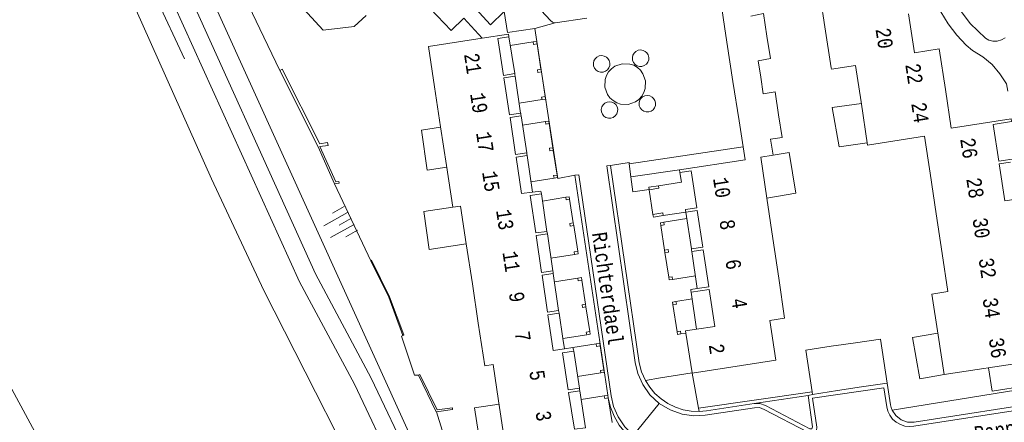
# Model space of a CAD drawing. Header units: metres. Extents: x 196790 to 198335, y 354523 to 356036.
# Tile 37 of 108: x 197366 to 197485, y 354822 to 354871. Entities that reach past the tile are written whole.
import ezdxf

# ---------------------------------------------------------------- set-up
doc = ezdxf.new("R2010")
doc.units = ezdxf.units.M
doc.linetypes.add('DGN Style 2', pattern=[186.027128, 111.616277, -74.410851])
doc.linetypes.add('DGN Style 3', pattern=[260.437979, 186.027128, -74.410851])
for name, color, linetype, lineweight in [('afdak', 252, 'DGN Style 2', 18), ('bij- of bedrijfsgebouw', 252, 'Continuous', 18), ('carport', 252, 'Continuous', 18), ('cultuurscheiding', 252, 'Continuous', 18), ('heg of haag', 252, 'Continuous', 18), ('hoofdgebouw', 252, 'Continuous', 18), ('hoofdgebouw maaiveld', 252, 'Continuous', 18), ('huisnummer BAG', 252, 'Continuous', 18), ('insteek water', 252, 'Continuous', 18), ('kant keiverharding', 252, 'Continuous', 18), ('kant klinkerverharding', 252, 'Continuous', 18), ('kant muur (extern)', 252, 'Continuous', 18), ('kant stolverharding', 252, 'Continuous', 18), ('kant water', 252, 'Continuous', 18), ('molgoot', 252, 'DGN Style 3', 18), ('overbouw', 252, 'Continuous', 18), ('overige afscheidingen', 252, 'Continuous', 18), ('schutting', 252, 'Continuous', 18), ('straatnaam', 252, 'Continuous', 18), ('taludsymbool', 252, 'Continuous', 18), ('tuinhuis', 252, 'DGN Style 2', 18), ('vlakafsluiter grijs', 252, 'DGN Style 2', 18), ('vlakafsluiter groen', 252, 'DGN Style 2', 18)]:
    doc.layers.add(name, color=color, linetype=linetype, lineweight=lineweight)
doc.styles.add('Style-Courier New', font='cour.ttf')

# ---------------------------------------------------------------- blocks, each defined once
blk = doc.blocks.new('TA')
at = {"layer": 'taludsymbool', "linetype": 'Continuous', "lineweight": 0}
for p, q in [((-0.5, 0), (-0.5, -0.5)), ((-0.25, 0), (-0.25, -1)), ((0, 0), (0, -0.5)), ((0.25, 0), (0.25, -1)), ((0.5, 0), (0.5, -0.5))]:
    blk.add_line(p, q, dxfattribs=at)

msp = doc.modelspace()

# ---------------------------------------------------------------- linework, layer by layer
at = {"layer": 'afdak', "flags": 128}
for points in [[(197398.957, 354873.386), (197402.276, 354869.809), (197406.028, 354870.241), (197407.463, 354871.566)], [(197468.101, 354856.194), (197464.688, 354855.693), (197463.877, 354860.431), (197467.39, 354860.931)], [(197416.486, 354858.082), (197414.154, 354857.72), (197414.846, 354852.869), (197417.218, 354853.237)], [(197455.967, 354849.49), (197459.478, 354850.09), (197458.638, 354855.008), (197456.713, 354854.679)], [(197417.95, 354848.391), (197414.446, 354847.886), (197415.085, 354843.288), (197419.595, 354843.961)], [(197477.394, 354828.147), (197474.485, 354827.631), (197473.598, 354832.629), (197476.629, 354833.167)], [(197482.773, 354828.966), (197483.198, 354826.141), (197487.308, 354826.759), (197486.883, 354829.592)], [(197423.564, 354824.548), (197420.599, 354824.1), (197421.291, 354819.512), (197424.257, 354819.96)]]:
    msp.add_lwpolyline(points, dxfattribs=at)
at = {"layer": 'bij- of bedrijfsgebouw'}
for p, q in [((197451.126, 354868.335), (197450.37, 354873.233)), ((197451.858, 354863.587), (197451.126, 354868.335)), ((197452.592, 354858.833), (197451.858, 354863.587)), ((197453.077, 354855.688), (197452.592, 354858.833)), ((197453.317, 354854.134), (197453.077, 354855.688)), ((197463.719, 354831.556), (197460.678, 354831.076)), ((197469.692, 354832.422), (197466.666, 354831.996)), ((197470.501, 354827.108), (197469.692, 354832.422)), ((197460.678, 354831.076), (197461.444, 354826.047)), ((197464.503, 354826.195), (197467.421, 354826.639)), ((197467.421, 354826.639), (197470.501, 354827.108)), ((197461.444, 354826.047), (197461.491, 354825.736)), ((197461.491, 354825.736), (197464.503, 354826.195))]:
    msp.add_line(p, q, dxfattribs=at)
at = {"layer": 'bij- of bedrijfsgebouw', "flags": 128}
for points in [[(197455.966, 354869.082), (197455.552, 354871.806), (197454.031, 354871.505)], [(197455.211, 354864.105), (197454.893, 354866.095), (197456.379, 354866.357), (197455.966, 354869.082)], [(197457.367, 354859.57), (197456.945, 354862.334), (197455.528, 354862.114), (197455.211, 354864.105)], [(197457.367, 354859.57), (197457.789, 354856.805), (197456.404, 354856.618), (197456.713, 354854.679), (197455.238, 354854.452)], [(197466.666, 354831.996), (197465.221, 354831.793), (197463.719, 354831.556)]]:
    msp.add_lwpolyline(points, dxfattribs=at)
at = {"layer": 'carport'}
for p, q in [((197424.906, 354867.95), (197427.673, 354868.378)), ((197428.149, 354868.131), (197428.62, 354865.082)), ((197428.672, 354864.766), (197428.62, 354865.082)), ((197428.672, 354864.766), (197429.134, 354861.782)), ((197425.98, 354860.966), (197428.762, 354861.397)), ((197426.396, 354858.313), (197429.156, 354858.74)), ((197429.632, 354858.493), (197430.069, 354855.578)), ((197430.12, 354855.262), (197430.069, 354855.578)), ((197430.12, 354855.262), (197430.583, 354852.278)), ((197427.41, 354851.459), (197430.211, 354851.893)), ((197428.806, 354849.131), (197431.618, 354849.589)), ((197432.094, 354849.343), (197432.534, 354846.488)), ((197446.276, 354847.005), (197443.502, 354846.573)), ((197432.586, 354846.172), (197432.534, 354846.488)), ((197432.586, 354846.172), (197433.068, 354843.069)), ((197443.125, 354846.191), (197443.58, 354843.205)), ((197429.831, 354842.24), (197432.695, 354842.684)), ((197443.58, 354843.205), (197443.628, 354842.889)), ((197443.628, 354842.889), (197444.082, 354839.903)), ((197433.087, 354839.814), (197430.253, 354839.375)), ((197447.314, 354840.07), (197444.555, 354839.653)), ((197434.015, 354836.637), (197433.563, 354839.567)), ((197444.962, 354836.984), (197446.913, 354837.287)), ((197434.067, 354836.321), (197434.015, 354836.637)), ((197434.529, 354833.337), (197434.067, 354836.321)), ((197444.585, 354836.601), (197445.085, 354833.319)), ((197431.267, 354832.505), (197434.157, 354832.952)), ((197445.558, 354833.069), (197446.171, 354833.165)), ((197435.314, 354831.859), (197432.498, 354831.42)), ((197435.788, 354831.609), (197436.24, 354828.713)), ((197433.056, 354827.893), (197435.864, 354828.331)), ((197436.291, 354825.563), (197433.489, 354825.106)), ((197436.715, 354825.632), (197436.291, 354825.563)), ((197436.767, 354825.316), (197436.715, 354825.632)), ((197436.737, 354825.311), (197436.767, 354825.316)), ((197436.737, 354825.311), (197437.253, 354822.336))]:
    msp.add_line(p, q, dxfattribs=at)
at = {"layer": 'carport', "flags": 128}
for points in [[(197427.673, 354868.378), (197428.097, 354868.447), (197428.149, 354868.131)], [(197428.762, 354861.397), (197429.186, 354861.466), (197429.134, 354861.782)], [(197429.156, 354858.74), (197429.58, 354858.809), (197429.632, 354858.493)], [(197430.211, 354851.893), (197430.635, 354851.962), (197430.583, 354852.278)], [(197431.618, 354849.589), (197432.043, 354849.659), (197432.094, 354849.343)], [(197443.502, 354846.573), (197443.077, 354846.507), (197443.125, 354846.191)], [(197432.695, 354842.684), (197433.12, 354842.753), (197433.068, 354843.069)], [(197433.087, 354839.814), (197433.511, 354839.883), (197433.563, 354839.567)], [(197444.555, 354839.653), (197444.131, 354839.587), (197444.082, 354839.903)], [(197444.962, 354836.984), (197444.537, 354836.917), (197444.585, 354836.601)], [(197434.157, 354832.952), (197434.581, 354833.021), (197434.529, 354833.337)], [(197445.085, 354833.319), (197445.133, 354833.003), (197445.558, 354833.069)], [(197435.314, 354831.859), (197435.739, 354831.925), (197435.788, 354831.609)], [(197435.864, 354828.331), (197436.289, 354828.397), (197436.24, 354828.713)]]:
    msp.add_lwpolyline(points, dxfattribs=at)
at = {"layer": 'cultuurscheiding', "flags": 128}
msp.add_lwpolyline([(197372.903, 354903.502), (197373.927, 354903.089), (197376.534, 354899.181), (197385.918, 354880.061), (197416.227, 354813.225), (197418.553, 354809.875)], dxfattribs=at)
at = {"layer": 'heg of haag'}
msp.add_line((197394.591, 354869.978), (197397.014, 354864.944), dxfattribs=at)
at = {"layer": 'heg of haag', "flags": 128}
msp.add_lwpolyline([(197412.735, 354881.165), (197422.503, 354870.462), (197424.184, 354872.045)], dxfattribs=at)
at = {"layer": 'hoofdgebouw'}
for p, q in [((197462.233, 354875.069), (197462.99, 354870.197)), ((197473.803, 354867.057), (197473.096, 354871.774)), ((197462.99, 354870.197), (197463.757, 354865.257)), ((197421.512, 354868.831), (197415.014, 354867.822)), ((197415.014, 354867.822), (197415.749, 354862.955)), ((197466.7, 354865.529), (197467.363, 354861.114)), ((197425.467, 354864.411), (197425.447, 354864.542)), ((197425.495, 354864.226), (197425.467, 354864.411)), ((197415.749, 354862.955), (197416.481, 354858.114)), ((197477.562, 354862.641), (197478.275, 354857.939)), ((197426.223, 354859.449), (197426.201, 354859.595)), ((197417.191, 354853.414), (197416.481, 354858.114)), ((197475.028, 354856.963), (197475.7, 354852.522)), ((197426.926, 354854.844), (197426.907, 354854.969)), ((197426.955, 354854.653), (197426.926, 354854.844)), ((197453.317, 354854.134), (197445.395, 354852.897)), ((197455.238, 354854.452), (197455.967, 354849.49)), ((197445.395, 354852.897), (197445.439, 354852.598)), ((197475.7, 354852.522), (197476.449, 354847.572)), ((197428.675, 354850.008), (197428.651, 354850.166)), ((197455.967, 354849.49), (197456.688, 354844.587)), ((197418.907, 354848.529), (197419.595, 354843.961)), ((197446.157, 354847.802), (197446.131, 354847.977)), ((197476.449, 354847.572), (197477.174, 354842.783)), ((197429.378, 354845.31), (197429.355, 354845.465)), ((197429.401, 354845.15), (197429.378, 354845.31)), ((197456.688, 354844.587), (197457.39, 354839.807)), ((197419.595, 354843.961), (197420.324, 354839.125)), ((197446.849, 354843.176), (197446.826, 354843.332)), ((197446.873, 354843.016), (197446.849, 354843.176)), ((197477.174, 354842.783), (197477.87, 354838.182)), ((197430.084, 354840.525), (197430.061, 354840.682)), ((197430.107, 354840.366), (197430.084, 354840.525)), ((197420.324, 354839.125), (197421.044, 354834.35)), ((197446.792, 354838.094), (197446.765, 354838.261)), ((197477.87, 354838.182), (197475.911, 354837.88)), ((197475.911, 354837.88), (197476.668, 354832.914)), ((197430.789, 354835.746), (197430.766, 354835.899)), ((197430.813, 354835.583), (197430.789, 354835.746)), ((197447.461, 354833.631), (197449.649, 354833.966)), ((197432.583, 354830.972), (197432.549, 354831.15)), ((197422.841, 354829.344), (197423.503, 354824.954)), ((197446.91, 354828.327), (197446.904, 354828.358)), ((197433.298, 354826.325), (197433.271, 354826.493)), ((197433.32, 354826.179), (197433.298, 354826.325)), ((197424.226, 354820.163), (197423.503, 354824.954))]:
    msp.add_line(p, q, dxfattribs=at)
at = {"layer": 'hoofdgebouw', "flags": 128}
for points in [[(197424.737, 354869.017), (197424.754, 354869.02), (197424.707, 354869.327), (197421.512, 354868.831)], [(197477.562, 354862.641), (197476.821, 354867.527), (197473.803, 354867.057)], [(197463.757, 354865.257), (197463.785, 354865.078), (197466.7, 354865.529)], [(197475.028, 354856.963), (197468.145, 354855.898), (197467.363, 354861.114)], [(197426.201, 354859.595), (197426.177, 354859.756), (197426.16, 354859.753)], [(197478.275, 354857.939), (197485.5, 354859.063), (197485.549, 354858.747)], [(197418.907, 354848.529), (197417.95, 354848.391), (197417.191, 354853.414)], [(197427.591, 354850.189), (197428.627, 354850.324), (197428.651, 354850.166)], [(197457.39, 354839.807), (197458.103, 354834.955), (197456.302, 354834.685)], [(197446.765, 354838.261), (197446.738, 354838.412), (197447.544, 354838.534)], [(197421.044, 354834.35), (197421.821, 354829.19), (197422.841, 354829.344)], [(197456.302, 354834.685), (197457.037, 354829.875), (197446.91, 354828.327)], [(197486.783, 354834.444), (197487.55, 354829.694), (197477.394, 354828.147), (197476.668, 354832.914)], [(197446.904, 354828.358), (197446.171, 354833.165), (197446.13, 354833.428), (197447.461, 354833.631)], [(197431.459, 354831.256), (197432.498, 354831.42), (197432.549, 354831.15)]]:
    msp.add_lwpolyline(points, dxfattribs=at)
at = {"layer": 'hoofdgebouw maaiveld', "flags": 128}
for points in [[(197425.447, 354864.542), (197424.092, 354864.336), (197423.409, 354868.815), (197424.737, 354869.017)], [(197426.16, 354859.753), (197424.832, 354859.551), (197424.15, 354864.021), (197425.495, 354864.226)], [(197426.907, 354854.969), (197425.562, 354854.764), (197424.879, 354859.244), (197426.223, 354859.449)], [(197486.163, 354854.27), (197484.021, 354853.944), (197483.342, 354858.403), (197485.549, 354858.747)], [(197427.591, 354850.189), (197426.283, 354850.026), (197425.61, 354854.448), (197426.955, 354854.653)], [(197445.439, 354852.598), (197446.782, 354852.799), (197447.464, 354848.321), (197446.11, 354848.118), (197446.131, 354847.977)], [(197486.102, 354849.361), (197484.75, 354849.155), (197484.069, 354853.628), (197485.422, 354853.834)], [(197429.355, 354845.465), (197428.004, 354845.266), (197427.335, 354849.803), (197428.675, 354850.008)], [(197446.826, 354843.332), (197448.192, 354843.536), (197447.512, 354848.005), (197446.157, 354847.802)], [(197430.061, 354840.682), (197428.709, 354840.482), (197428.05, 354844.951), (197429.401, 354845.15)], [(197447.544, 354838.534), (197448.922, 354838.742), (197448.239, 354843.221), (197446.873, 354843.016)], [(197430.766, 354835.899), (197429.415, 354835.699), (197428.756, 354840.166), (197430.107, 354840.366)], [(197449.649, 354833.966), (197448.97, 354838.426), (197446.792, 354838.094)], [(197431.459, 354831.256), (197430.111, 354831.037), (197429.47, 354835.385), (197430.813, 354835.583)], [(197433.271, 354826.493), (197431.916, 354826.287), (197431.215, 354830.755), (197432.583, 354830.972)], [(197434.024, 354821.714), (197432.665, 354821.514), (197431.965, 354825.98), (197433.32, 354826.179)]]:
    msp.add_lwpolyline(points, dxfattribs=at)
at = {"layer": 'insteek water'}
msp.add_line((197368.476, 354819.225), (197354.292, 354845.39), dxfattribs=at)
at = {"layer": 'kant keiverharding', "flags": 128}
for points in [[(197441.442, 354867.056), (197441.6, 354866.801), (197441.675, 354866.511), (197441.66, 354866.211), (197441.557, 354865.929), (197441.376, 354865.691), (197441.131, 354865.517), (197440.846, 354865.423), (197440.546, 354865.418), (197440.258, 354865.502), (197440.008, 354865.668), (197439.819, 354865.901), (197439.707, 354866.179), (197439.682, 354866.478), (197439.748, 354866.771), (197439.897, 354867.031), (197440.117, 354867.235), (197440.387, 354867.365), (197440.684, 354867.409), (197440.98, 354867.363), (197441.25, 354867.231), (197441.442, 354867.056)], [(197436.728, 354866.371), (197436.886, 354866.116), (197436.961, 354865.826), (197436.946, 354865.526), (197436.843, 354865.244), (197436.662, 354865.006), (197436.417, 354864.832), (197436.132, 354864.738), (197435.832, 354864.733), (197435.544, 354864.817), (197435.294, 354864.983), (197435.105, 354865.216), (197434.993, 354865.494), (197434.968, 354865.793), (197435.034, 354866.086), (197435.183, 354866.346), (197435.403, 354866.55), (197435.673, 354866.68), (197435.97, 354866.724), (197436.266, 354866.678), (197436.536, 354866.546), (197436.728, 354866.371)], [(197436.356, 354862.908), (197436.39, 354863.84), (197436.551, 354864.316), (197436.81, 354864.758), (197437.154, 354865.138), (197437.56, 354865.434), (197438.439, 354865.745), (197439.371, 354865.711), (197439.847, 354865.55), (197440.289, 354865.291), (197440.669, 354864.947), (197440.965, 354864.541), (197441.276, 354863.662), (197441.242, 354862.73), (197441.081, 354862.254), (197440.822, 354861.812), (197440.478, 354861.432), (197440.072, 354861.136), (197439.193, 354860.825), (197438.261, 354860.859), (197437.785, 354861.02), (197437.343, 354861.279), (197436.963, 354861.623), (197436.667, 354862.029), (197436.356, 354862.908)], [(197437.676, 354860.795), (197437.834, 354860.54), (197437.909, 354860.25), (197437.894, 354859.95), (197437.791, 354859.668), (197437.61, 354859.43), (197437.365, 354859.256), (197437.08, 354859.162), (197436.78, 354859.157), (197436.492, 354859.241), (197436.242, 354859.407), (197436.053, 354859.64), (197435.941, 354859.918), (197435.916, 354860.217), (197435.982, 354860.51), (197436.131, 354860.77), (197436.351, 354860.974), (197436.621, 354861.104), (197436.918, 354861.148), (197437.214, 354861.102), (197437.484, 354860.97), (197437.676, 354860.795)], [(197442.253, 354861.543), (197442.411, 354861.288), (197442.486, 354860.998), (197442.471, 354860.698), (197442.368, 354860.416), (197442.187, 354860.178), (197441.942, 354860.004), (197441.657, 354859.91), (197441.357, 354859.905), (197441.069, 354859.989), (197440.819, 354860.155), (197440.63, 354860.388), (197440.518, 354860.666), (197440.493, 354860.965), (197440.559, 354861.258), (197440.708, 354861.518), (197440.928, 354861.722), (197441.198, 354861.852), (197441.495, 354861.896), (197441.791, 354861.85), (197442.061, 354861.718), (197442.253, 354861.543)]]:
    msp.add_lwpolyline(points, dxfattribs=at)
at = {"layer": 'kant klinkerverharding'}
for p, q in [((197427.552, 354873.37), (197429.766, 354870.977)), ((197430.329, 354870.702), (197434.193, 354871.263)), ((197439.312, 354853.634), (197453.077, 354855.688)), ((197439.312, 354853.634), (197439.485, 354852.08)), ((197432.71, 354852.27), (197436.715, 354825.632)), ((197461.491, 354825.736), (197460.938, 354825.614))]:
    msp.add_line(p, q, dxfattribs=at)
at = {"layer": 'kant klinkerverharding', "flags": 128}
for points in [[(197484.778, 354868.892), (197484.348, 354868.62), (197483.842, 354868.469), (197483.313, 354868.464), (197482.823, 354868.598), (197482.414, 354868.836), (197480.561, 354870.591), (197479.28, 354872.328), (197478.33, 354874.266), (197477.749, 354876.309), (197476.394, 354879.062), (197475.226, 354881.9), (197475.134, 354883.098), (197475.228, 354884.31), (197475.507, 354885.493), (197475.958, 354886.607), (197476.912, 354887.774), (197478.011, 354888.848), (197479.242, 354889.803), (197480.582, 354890.615), (197482.007, 354891.268), (197483.488, 354891.75), (197484.994, 354892.056)], [(197485.101, 354862.436), (197484.939, 354863.309), (197484.161, 354864.533), (197483.199, 354865.639), (197482.08, 354866.588), (197480.847, 354867.351), (197480.091, 354867.973), (197478.926, 354869.203), (197477.897, 354870.561), (197477.024, 354872.025), (197476.321, 354873.566), (197476.119, 354874.492), (197475.808, 354875.395), (197475.392, 354876.254), (197474.882, 354877.053)], [(197427.89, 354870.021), (197424.575, 354869.519), (197424.184, 354872.045)], [(197429.766, 354870.977), (197430.014, 354870.772), (197430.329, 354870.702)], [(197432.71, 354852.27), (197430.663, 354851.848), (197427.89, 354870.021)], [(197437.036, 354853.447), (197439.287, 354853.796), (197439.312, 354853.634)], [(197437.036, 354853.447), (197440.488, 354829.556), (197440.802, 354828.46), (197441.28, 354827.426)], [(197439.485, 354852.08), (197439.76, 354850.226), (197441.705, 354850.541)], [(197446.904, 354828.358), (197443.091, 354827.755), (197441.28, 354827.426)], [(197447.761, 354823.674), (197446.81, 354823.711), (197445.845, 354823.88), (197444.895, 354824.188), (197443.988, 354824.63), (197443.153, 354825.196), (197442.413, 354825.867), (197441.785, 354826.619), (197441.28, 354827.426)], [(197470.501, 354827.108), (197470.917, 354824.477), (197470.992, 354824.15), (197471.109, 354823.836)], [(197493.785, 354827.655), (197493.227, 354826.683), (197492.416, 354825.857), (197491.419, 354825.267), (197490.342, 354824.958), (197473.777, 354822.392), (197472.988, 354822.396), (197472.2, 354822.665), (197471.544, 354823.177), (197471.109, 354823.836)], [(197454.402, 354824.634), (197455.125, 354824.628), (197455.809, 354824.396), (197461.16, 354821.565), (197461.4, 354821.58), (197461.495, 354821.801), (197460.938, 354825.614)], [(197436.767, 354825.316), (197437.031, 354824.196), (197437.471, 354823.09), (197438.086, 354822.038), (197438.865, 354821.082), (197439.781, 354820.257), (197440.801, 354819.59), (197441.884, 354819.096), (197442.995, 354818.776)], [(197454.402, 354824.634), (197448.635, 354823.753), (197448.199, 354823.7), (197447.761, 354823.674)]]:
    msp.add_lwpolyline(points, dxfattribs=at)
at = {"layer": 'kant muur (extern)'}
for p, q in [((197428.672, 354864.766), (197428.62, 354865.082)), ((197430.12, 354855.262), (197430.069, 354855.578)), ((197432.586, 354846.172), (197432.534, 354846.488)), ((197443.58, 354843.205), (197443.628, 354842.889)), ((197434.067, 354836.321), (197434.015, 354836.637)), ((197413.789, 354828.058), (197415.965, 354823.64)), ((197436.715, 354825.632), (197436.291, 354825.563)), ((197436.767, 354825.316), (197436.715, 354825.632)), ((197436.737, 354825.311), (197436.767, 354825.316)), ((197415.965, 354823.64), (197415.971, 354823.641))]:
    msp.add_line(p, q, dxfattribs=at)
at = {"layer": 'kant muur (extern)', "flags": 128}
for points in [[(197427.673, 354868.378), (197428.097, 354868.447), (197428.149, 354868.131)], [(197427.673, 354868.378), (197427.724, 354868.062), (197428.149, 354868.131)], [(197403.661, 354851.23), (197404.192, 354851.297), (197404.166, 354851.505), (197403.789, 354851.458), (197401.875, 354855.72), (197402.86, 354855.861), (197402.798, 354856.205), (197401.855, 354856.07), (197397.327, 354865.101), (197397.014, 354864.944)], [(197397.014, 354864.944), (197401.658, 354855.688), (197403.661, 354851.23)], [(197428.62, 354865.082), (197428.196, 354865.013), (197428.247, 354864.697), (197428.672, 354864.766)], [(197429.134, 354861.782), (197428.71, 354861.713), (197428.762, 354861.397)], [(197428.762, 354861.397), (197429.186, 354861.466), (197429.134, 354861.782)], [(197429.156, 354858.74), (197429.58, 354858.809), (197429.632, 354858.493)], [(197429.156, 354858.74), (197429.207, 354858.424), (197429.632, 354858.493)], [(197430.069, 354855.578), (197429.644, 354855.509), (197429.696, 354855.193), (197430.12, 354855.262)], [(197430.583, 354852.278), (197430.159, 354852.209), (197430.211, 354851.893)], [(197430.211, 354851.893), (197430.635, 354851.962), (197430.583, 354852.278)], [(197442.849, 354850.992), (197442.898, 354850.676), (197441.712, 354850.493)], [(197431.618, 354849.589), (197432.043, 354849.659), (197432.094, 354849.343)], [(197431.618, 354849.589), (197431.67, 354849.274), (197432.094, 354849.343)], [(197442.173, 354847.508), (197443.359, 354847.691), (197443.408, 354847.375)], [(197432.534, 354846.488), (197432.11, 354846.419), (197432.161, 354846.103), (197432.586, 354846.172)], [(197443.502, 354846.573), (197443.077, 354846.507), (197443.125, 354846.191)], [(197443.125, 354846.191), (197443.55, 354846.257), (197443.502, 354846.573)], [(197443.628, 354842.889), (197444.053, 354842.955), (197444.005, 354843.271), (197443.58, 354843.205)], [(197433.068, 354843.069), (197432.644, 354843), (197432.695, 354842.684)], [(197432.695, 354842.684), (197433.12, 354842.753), (197433.068, 354843.069)], [(197408.033, 354841.909), (197408.141, 354841.962), (197410.309, 354837.56), (197412.029, 354832.927), (197411.917, 354832.885)], [(197411.917, 354832.885), (197410.199, 354837.512), (197408.033, 354841.909)], [(197433.087, 354839.814), (197433.511, 354839.883), (197433.563, 354839.567)], [(197433.087, 354839.814), (197433.138, 354839.498), (197433.563, 354839.567)], [(197444.082, 354839.903), (197444.507, 354839.969), (197444.555, 354839.653)], [(197444.555, 354839.653), (197444.131, 354839.587), (197444.082, 354839.903)], [(197434.015, 354836.637), (197433.591, 354836.568), (197433.642, 354836.252), (197434.067, 354836.321)], [(197444.962, 354836.984), (197444.537, 354836.917), (197444.585, 354836.601)], [(197444.962, 354836.984), (197445.01, 354836.667), (197444.585, 354836.601)], [(197434.529, 354833.337), (197434.105, 354833.268), (197434.157, 354832.952)], [(197434.157, 354832.952), (197434.581, 354833.021), (197434.529, 354833.337)], [(197445.558, 354833.069), (197445.51, 354833.385), (197445.085, 354833.319)], [(197445.085, 354833.319), (197445.133, 354833.003), (197445.558, 354833.069)], [(197435.314, 354831.859), (197435.739, 354831.925), (197435.788, 354831.609)], [(197435.314, 354831.859), (197435.363, 354831.543), (197435.788, 354831.609)], [(197415.971, 354823.641), (197417.933, 354823.917), (197417.904, 354824.125), (197416.086, 354823.869), (197413.977, 354828.151), (197413.789, 354828.058)], [(197436.24, 354828.713), (197435.815, 354828.647), (197435.864, 354828.331)], [(197435.864, 354828.331), (197436.289, 354828.397), (197436.24, 354828.713)], [(197436.291, 354825.563), (197436.342, 354825.247), (197436.737, 354825.311)]]:
    msp.add_lwpolyline(points, dxfattribs=at)
at = {"layer": 'kant stolverharding', "flags": 128}
for points in [[(197338.972, 354967.063), (197339.246, 354966.257), (197341.5, 354960.076), (197343.652, 354953.857), (197345.701, 354947.604), (197347.647, 354941.319), (197350.484, 354933.047), (197366.702, 354903.157), (197369.751, 354898.548), (197381.868, 354878.096), (197399.405, 354839.373), (197406.056, 354826.971), (197410.95, 354816.636), (197413.732, 354811.911), (197416.764, 354807.343), (197424.09, 354798.082), (197425.742, 354795.918), (197427.481, 354793.815), (197429.303, 354791.778), (197431.204, 354789.812), (197433.18, 354787.922), (197435.226, 354786.11), (197437.05, 354784.619)], [(197372.903, 354903.502), (197374.678, 354894.572), (197383.786, 354879.162), (197401.326, 354840.312), (197408.101, 354827.716), (197412.896, 354817.614), (197415.512, 354813.135), (197418.324, 354808.777), (197429.005, 354795.383), (197432.589, 354791.521), (197436.452, 354787.94), (197440.562, 354784.667), (197442.201, 354784.299)]]:
    msp.add_lwpolyline(points, dxfattribs=at)
at = {"layer": 'kant water', "flags": 128}
msp.add_lwpolyline([(197410.058, 354808.861), (197395.09, 354838.322), (197388.76, 354851.814), (197377.782, 354876.424), (197355.189, 354920.366), (197346.079, 354938.021)], dxfattribs=at)
at = {"layer": 'molgoot', "flags": 128}
for points in [[(197442.944, 354824.649), (197444.268, 354823.853), (197445.696, 354823.354), (197447.134, 354823.156), (197448.501, 354823.227), (197454.478, 354824.124), (197455.071, 354824.159), (197455.616, 354823.923), (197460.904, 354821.171), (197461.269, 354820.994), (197461.667, 354821.065), (197461.949, 354821.357), (197462.005, 354821.758), (197461.494, 354825.271), (197470.122, 354826.542), (197470.484, 354824.217), (197470.608, 354823.717), (197470.839, 354823.222), (197471.178, 354822.763), (197471.614, 354822.376), (197472.121, 354822.089), (197472.664, 354821.916), (197473.208, 354821.858), (197473.721, 354821.902), (197490.166, 354824.445), (197491.003, 354824.596), (197491.843, 354824.914), (197492.637, 354825.403), (197493.334, 354826.05), (197493.889, 354826.822), (197494.276, 354827.67), (197494.486, 354828.544), (197494.532, 354829.393), (197489.783, 354860.936), (197489.511, 354861.676), (197488.951, 354862.311), (197488.194, 354862.689), (197487.408, 354862.762)], [(197437.036, 354853.447), (197436.604, 354853.38), (197440.038, 354829.594), (197440.348, 354828.261), (197440.937, 354826.934), (197441.812, 354825.7), (197442.944, 354824.649)], [(197432.71, 354852.27), (197433.209, 354852.299), (197437.123, 354825.557), (197437.419, 354824.278), (197437.966, 354823.008), (197438.77, 354821.82), (197439.805, 354820.789)]]:
    msp.add_lwpolyline(points, dxfattribs=at)
at = {"layer": 'overbouw'}
for p, q in [((197425.447, 354864.542), (197424.737, 354869.017)), ((197425.495, 354864.226), (197426.16, 354859.753)), ((197426.907, 354854.969), (197426.223, 354859.449)), ((197426.955, 354854.653), (197427.591, 354850.189)), ((197441.712, 354850.493), (197441.705, 354850.541)), ((197441.712, 354850.493), (197442.173, 354847.508)), ((197429.355, 354845.465), (197428.675, 354850.008)), ((197443.408, 354847.375), (197446.157, 354847.802)), ((197446.826, 354843.332), (197446.157, 354847.802)), ((197429.401, 354845.15), (197430.061, 354840.682)), ((197446.873, 354843.016), (197447.544, 354838.534)), ((197430.766, 354835.899), (197430.107, 354840.366)), ((197447.461, 354833.631), (197446.792, 354838.094)), ((197432.583, 354830.972), (197433.271, 354826.493)), ((197434.024, 354821.714), (197433.32, 354826.179))]:
    msp.add_line(p, q, dxfattribs=at)
at = {"layer": 'overbouw', "flags": 128}
for points in [[(197445.439, 354852.598), (197445.646, 354851.422), (197442.849, 354850.992)], [(197442.849, 354850.992), (197441.663, 354850.809), (197441.705, 354850.541)], [(197443.408, 354847.375), (197442.222, 354847.192), (197442.173, 354847.508)], [(197430.813, 354835.583), (197431.267, 354832.505), (197431.459, 354831.256)]]:
    msp.add_lwpolyline(points, dxfattribs=at)
at = {"layer": 'overige afscheidingen'}
for p, q in [((197419.299, 354871.237), (197421.512, 354868.831)), ((197439.485, 354852.08), (197445.395, 354852.897)), ((197446.91, 354828.327), (197447.691, 354824.056)), ((197460.938, 354825.614), (197454.402, 354824.634)), ((197447.691, 354824.056), (197447.761, 354823.674))]:
    msp.add_line(p, q, dxfattribs=at)
at = {"layer": 'schutting'}
for p, q in [((197381.868, 354896.851), (197394.591, 354869.978)), ((197403.661, 354851.23), (197408.033, 354841.909)), ((197461.444, 354826.047), (197447.691, 354824.056)), ((197415.971, 354823.641), (197417.455, 354818.987))]:
    msp.add_line(p, q, dxfattribs=at)
at = {"layer": 'schutting', "flags": 128}
for points in [[(197411.917, 354832.885), (197411.74, 354832.776), (197413.314, 354828.058), (197413.789, 354828.058)], [(197471.109, 354823.836), (197487.591, 354826.497), (197487.562, 354826.716)]]:
    msp.add_lwpolyline(points, dxfattribs=at)
at = {"layer": 'tuinhuis'}
for p, q in [((197417.761, 354869.757), (197415.207, 354872.41)), ((197419.299, 354871.237), (197417.761, 354869.757))]:
    msp.add_line(p, q, dxfattribs=at)
at = {"layer": 'vlakafsluiter grijs'}
for p, q in [((197427.89, 354870.021), (197430.329, 354870.702)), ((197439.805, 354820.789), (197442.944, 354824.649))]:
    msp.add_line(p, q, dxfattribs=at)
at = {"layer": 'vlakafsluiter groen', "flags": 128}
msp.add_lwpolyline([(197337.748, 354966.8), (197348.423, 354935.391), (197362.702, 354908.219), (197377.88, 354882.64), (197400.086, 354835.137), (197412.454, 354810.682), (197417.104, 354804.847)], dxfattribs=at)

# ---------------------------------------------------------------- block references
at = {"layer": 'taludsymbool', "xscale": 3.278982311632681, "yscale": 3.278982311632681, "zscale": 3.278982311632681, "rotation": 299.2463869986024}
msp.add_blockref('TA', (197405.634, 354847.025), dxfattribs=at)

# ---------------------------------------------------------------- texts
at = {"layer": 'huisnummer BAG', "style": 'Style-Courier New', "width": 0.694444}
for s, rotation, p in [('20', 278.74616, (197469.097, 354869.925)), ('21', 278.74616, (197419.311, 354866.884)), ('22', 278.74616, (197472.697, 354865.631)), ('19', 278.68085, (197420.045, 354862.102)), ('24', 278.74616, (197473.417, 354860.932)), ('17', 278.74616, (197420.768, 354857.383)), ('26', 278.74616, (197479.337, 354856.633)), ('15', 278.74616, (197421.498, 354852.621)), ('10', 278.62423, (197449.434, 354851.874)), ('28', 278.74616, (197480.078, 354851.817)), ('13', 278.74616, (197423.187, 354847.99)), ('8', 278.62423, (197450.21, 354846.754)), ('30', 278.74616, (197480.822, 354846.97)), ('11', 278.68085, (197423.964, 354842.926)), ('6', 278.62423, (197450.937, 354841.954)), ('32', 278.74616, (197481.567, 354842.126)), ('9', 278.68085, (197424.719, 354838.01)), ('4', 278.62423, (197451.652, 354837.242)), ('34', 278.74616, (197482.044, 354837.309)), ('7', 278.74616, (197425.449, 354833.247)), ('36', 278.74616, (197482.791, 354832.466)), ('2', 278.62423, (197448.925, 354831.721)), ('5', 278.74616, (197427.203, 354828.534)), ('3', 278.74616, (197427.957, 354823.616))]:
    msp.add_text(s, height=1.8, rotation=rotation, dxfattribs=at).set_placement(p)
at = {"layer": 'straatnaam', "style": 'Style-Courier New', "width": 0.694444}
for s, rotation, p in [('Richterdael', 278.34087, (197434.789, 354845.241)), ('Pappelhof', 8.45426, (197481.187, 354820.056))]:
    msp.add_text(s, height=1.8, rotation=rotation, dxfattribs=at).set_placement(p)

doc.saveas('drawing.dxf')
